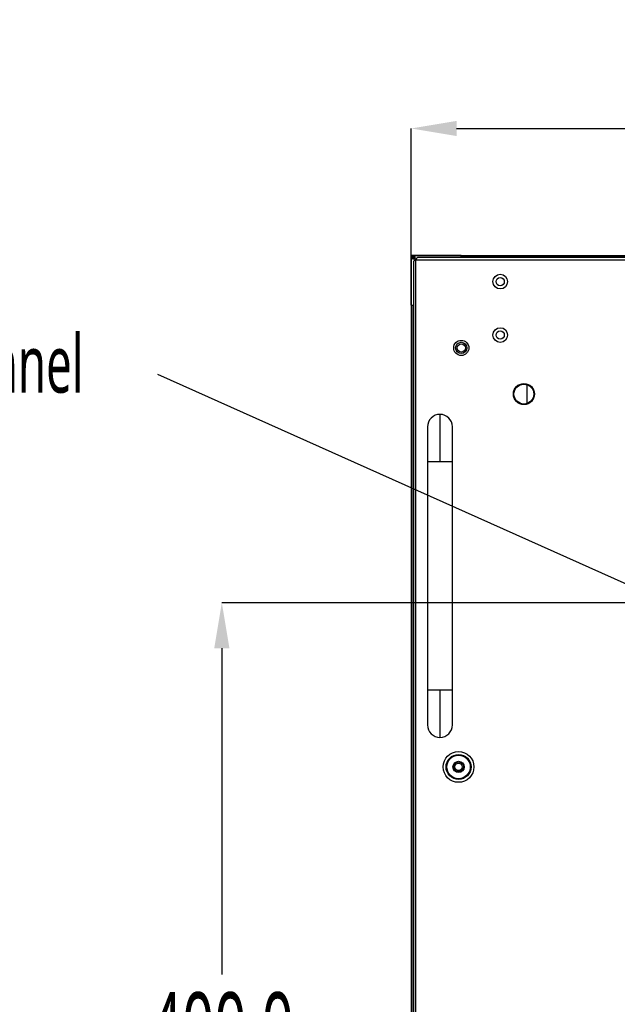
# Model space of a CAD drawing. Header units: millimetres. Extents: x 0 to 1118, y 0 to 864.
# Tile 46 of 69: x 664 to 724, y 396 to 495. Entities that reach past the tile are written whole.
import ezdxf

# ---------------------------------------------------------------- set-up
doc = ezdxf.new("R2010")
doc.units = ezdxf.units.MM
doc.header["$PDSIZE"] = -1
doc.styles.add('SLDTEXTSTYLE0', font='meiryo.ttc', dxfattribs={"width": 0.605})
doc.dimstyles.new('SLDDIMSTYLE0', dxfattribs={"dimtxt": 7.191292, "dimasz": 4.572, "dimexe": 0, "dimexo": 0.0625, "dimgap": 1.797823, "dimtad": 0, "dimtih": 1, "dimtoh": 1, "dimdec": 1, "dimlfac": 4, "dimrnd": 1e-09, "dimzin": 12, "dimdsep": 46, "dimtxsty": 'SLDTEXTSTYLE0', "dimsah": 1, "dimcen": 0.09, "dimadec": 0, "dimazin": 3, "dimtfac": 1, "dimtofl": 0, "dimtmove": 0, "dimatfit": 3, "dimfxl": 1, "dimfrac": 2, "dimtolj": 1, "dimtzin": 12, "dimarcsym": 0})
doc.dimstyles.new('SLDDIMSTYLE3', dxfattribs={"dimtxt": 7.191292, "dimasz": 4.572, "dimexe": 0, "dimexo": 0.0625, "dimgap": 1.797823, "dimtad": 0, "dimtih": 1, "dimtoh": 1, "dimdec": 1, "dimlfac": 4, "dimrnd": 1e-09, "dimzin": 4, "dimdsep": 46, "dimtxsty": 'SLDTEXTSTYLE0', "dimsah": 1, "dimcen": 0.09, "dimadec": 0, "dimazin": 1, "dimtfac": 1, "dimtofl": 0, "dimtmove": 0, "dimatfit": 3, "dimfxl": 1, "dimfrac": 2, "dimtolj": 1, "dimtzin": 12, "dimarcsym": 0})
doc.dimstyles.new('SLDDIMSTYLE5', dxfattribs={"dimtxt": 0.18, "dimasz": 1.524, "dimexe": 0, "dimexo": 0.0625, "dimgap": 0, "dimtad": 0, "dimtih": 1, "dimtoh": 1, "dimdec": 0, "dimrnd": 1e-09, "dimzin": 0, "dimdsep": 46, "dimtxsty": 'Standard', "dimblk1": 'DOT', "dimblk2": 'DOT', "dimsah": 1, "dimcen": 0.09, "dimadec": 0, "dimazin": 0, "dimtfac": 1.524, "dimtdec": 0, "dimtofl": 0, "dimtmove": 0, "dimatfit": 3, "dimldrblk": 'DOT', "dimfxl": 1, "dimfrac": 2, "dimtolj": 1, "dimtzin": 0, "dimarcsym": 0})

# ---------------------------------------------------------------- blocks, each defined once
blk = doc.blocks.new('_D_8')
at = {"color": 0, "linetype": 'Continuous', "lineweight": -2}
for p, q in [((803.243, 436.337), (684.582, 436.337)), ((684.582, 431.765), (684.582, 398.949)), ((684.582, 340.909), (684.582, 373.725)), ((803.243, 336.337), (684.582, 336.337))]:
    blk.add_line(p, q, dxfattribs=at)
at = {"color": 0}
for points in [[(685.344, 431.765), (683.82, 431.765), (684.582, 436.337)], [(683.82, 340.909), (685.344, 340.909), (684.582, 336.337)]]:
    blk.add_solid(points, dxfattribs=at)
at = {"layer": 'Defpoints', "color": 0}
for p in [(803.306, 436.337), (684.582, 336.337), (803.306, 336.337)]:
    blk.add_point(p, dxfattribs=at)
at = {"color": 0, "lineweight": 0, "insert": (684.582, 397.151), "char_height": 7.1913, "attachment_point": 2, "style": 'SLDTEXTSTYLE0'}
blk.add_mtext('\\A1;400.0\\P(15.75)', dxfattribs=at)
blk = doc.blocks.new('_D_10')
at = {"color": 0, "linetype": 'Continuous', "lineweight": -2}
for p, q in [((703.632, 471.015), (703.632, 484.049)), ((708.204, 484.049), (734.771, 484.049)), ((785.912, 484.049), (759.346, 484.049)), ((790.484, 444.492), (790.484, 484.049))]:
    blk.add_line(p, q, dxfattribs=at)
at = {"color": 0}
for points in [[(708.204, 484.811), (708.204, 483.287), (703.632, 484.049)], [(785.912, 483.287), (785.912, 484.811), (790.484, 484.049)]]:
    blk.add_solid(points, dxfattribs=at)
at = {"layer": 'Defpoints', "color": 0}
for p in [(790.484, 484.049), (703.632, 470.953), (790.484, 444.429)]:
    blk.add_point(p, dxfattribs=at)
at = {"color": 0, "lineweight": 0, "insert": (747.058, 494.867), "char_height": 7.1913, "attachment_point": 2, "style": 'SLDTEXTSTYLE0'}
blk.add_mtext('\\A1;347.4\\P(13.68)', dxfattribs=at)
blk = doc.blocks.new('SW_NOTE_13')
at = {"color": 0, "linetype": 'Continuous', "lineweight": 0, "insert": (-51.785, 2.36), "char_height": 5.82083, "attachment_point": 1, "style": 'SLDTEXTSTYLE0'}
blk.add_mtext('Cable Channel', dxfattribs=at)
blk = doc.blocks.new('_DOT')
at = {"color": 0, "linetype": 'ByBlock', "lineweight": -2}
blk.add_line((-0.5, 0), (-1, 0), dxfattribs=at)
at = {"color": 0, "linetype": 'ByBlock', "const_width": 0.5}
blk.add_lwpolyline([(-0.25, 0, 1), (0.25, 0, 1)], format="xyb", close=True, dxfattribs=at)

msp = doc.modelspace()

# ---------------------------------------------------------------- linework, layer by layer
at = {"color": 7, "linetype": 'Continuous', "lineweight": 30}
for p, q in [((703.6522, 471.2688), (703.6322, 471.2688)), ((703.6322, 466.2688), (703.6322, 470.9526)), ((703.6522, 470.9526), (703.6322, 470.9526)), ((703.6525, 471.2891), (703.9683, 471.2891)), ((703.6525, 471.2691), (703.6525, 471.2891)), ((703.6525, 471.2691), (703.9683, 471.2691)), ((703.6722, 466.2688), (703.6722, 470.9395)), ((703.7908, 470.9188), (703.6722, 470.9395)), ((703.7197, 471.1866), (703.7197, 470.9313)), ((703.9976, 471.1866), (703.7197, 471.1866)), ((703.721, 471.2516), (703.721, 471.2691)), ((703.721, 471.2516), (703.9804, 471.2516)), ((704.1408, 470.9188), (703.7908, 470.9188)), ((703.896, 470.9966), (703.846, 470.9966)), ((703.846, 470.9966), (703.846, 470.9188)), ((703.851, 470.6423), (703.851, 301.5159)), ((703.921, 470.9188), (703.921, 470.9216)), ((703.9683, 471.2891), (703.9683, 471.2691)), ((703.9683, 471.2891), (708.6521, 471.2891)), ((708.6521, 471.2491), (703.9814, 471.2491)), ((704.0021, 471.1305), (704.0021, 470.7805)), ((704.101, 301.3391), (704.101, 470.8191)), ((704.101, 470.8191), (1005.906, 470.8191)), ((1005.7292, 471.0691), (704.2778, 471.0691)), ((708.6359, 471.0691), (708.6521, 471.1555)), ((708.6521, 471.2491), (708.6521, 471.2891)), ((708.6521, 471.2691), (838.0722, 471.2691)), ((708.6521, 471.1555), (708.6521, 471.2491)), ((708.6521, 471.2341), (838.071, 471.2341)), ((703.6522, 305.889), (703.6522, 466.2688)), ((703.6722, 466.2688), (703.7658, 466.2688)), ((703.6872, 466.2688), (703.6872, 305.889)), ((703.7658, 466.2688), (703.851, 466.2848)), ((715.2746, 458.2819), (715.2746, 456.3763)), ((706.526, 455.2891), (706.526, 450.5391)), ((705.276, 450.5391), (705.276, 427.5391)), ((707.776, 427.5391), (707.776, 450.5391)), ((706.526, 427.5391), (706.526, 422.7891))]:
    msp.add_line(p, q, dxfattribs=at)
at = {"color": 8, "linetype": 'Continuous', "lineweight": 30}
for p, q in [((703.896, 470.9188), (703.896, 470.9966)), ((703.971, 471.1445), (703.971, 471.1466)), ((703.996, 471.0966), (704.0021, 471.0966)), ((705.276, 450.5391), (706.526, 450.5391)), ((706.526, 450.5391), (707.776, 450.5391)), ((706.526, 427.5391), (705.276, 427.5391)), ((707.776, 427.5391), (706.526, 427.5391))]:
    msp.add_line(p, q, dxfattribs=at)
at = {"color": 7, "linetype": 'Continuous', "lineweight": 30}
for centre, radius in [((712.5897, 468.6441), 0.7375), ((712.5897, 468.6441), 0.4125), ((712.5897, 463.2691), 0.7375), ((712.5897, 463.2691), 0.4125), ((708.671, 461.9716), 0.7625), ((708.671, 461.9716), 0.5672), ((708.671, 461.9716), 0.4125), ((714.971, 457.3291), 1.0625), ((714.971, 457.3291), 1), ((708.396, 419.8216), 1.55), ((708.396, 419.8216), 1.2561), ((708.396, 419.8216), 1.1826), ((708.396, 419.8216), 0.5625), ((708.396, 419.8216), 0.375)]:
    msp.add_circle(centre, radius, dxfattribs=at)
for centre, radius, start, end in [((703.996, 470.9966), 0.15, 90, 180), ((703.6521, 471.1305), 0.35, 0, 19.804489), ((706.526, 454.0391), 1.25, 90, 180.019558), ((706.526, 454.0391), 1.25, 0.018976, 90), ((706.526, 424.0391), 1.25, 180.018976, 270), ((706.526, 424.0391), 1.25, 270, 0.018976)]:
    msp.add_arc(centre, radius, start, end, dxfattribs=at)
for points in [[(703.6322, 471.2688), (703.6325, 471.2715), (703.6332, 471.2768), (703.6378, 471.2835), (703.6445, 471.2882), (703.6498, 471.2888), (703.6525, 471.2891)], [(703.6322, 470.9526), (703.6322, 470.9692), (703.6322, 471.0022), (703.6322, 471.0796), (703.6322, 471.1701), (703.6322, 471.2359), (703.6322, 471.2688)], [(703.6522, 470.9526), (703.6522, 470.9692), (703.6522, 471.0022), (703.6522, 471.0796), (703.6522, 471.1701), (703.6522, 471.2359), (703.6522, 471.2688)], [(703.846, 471.1466), (703.8479, 471.1466), (703.8516, 471.1466), (703.8805, 471.1466), (703.9219, 471.1466), (703.9546, 471.1466), (703.971, 471.1466)], [(704.101, 470.8191), (704.0682, 470.8044), (704.0027, 470.7749), (703.9201, 470.7307), (703.8623, 470.6865), (703.8548, 470.6571), (703.851, 470.6423)], [(704.2778, 471.0691), (704.263, 471.0653), (704.2336, 471.0578), (704.1894, 471), (704.1452, 470.9174), (704.1157, 470.8519), (704.101, 470.8191)], [(707.471, 471.2491), (707.471, 471.2517), (707.471, 471.257), (707.471, 471.2636), (707.471, 471.2682), (707.471, 471.2688), (707.471, 471.2691)], [(703.6522, 467.4341), (703.6525, 467.4341), (703.6531, 467.4341), (703.6578, 467.4341), (703.6644, 467.4341), (703.6696, 467.4341), (703.6722, 467.4341)], [(703.6322, 466.2688), (703.6328, 466.2688), (703.634, 466.2688), (703.6433, 466.2688), (703.6565, 466.2688), (703.667, 466.2688), (703.6722, 466.2688)], [(707.896, 419.8216), (707.9035, 419.887), (707.9185, 420.0179), (708.0342, 420.1844), (708.1994, 420.2956), (708.396, 420.3346), (708.5925, 420.2956), (708.7578, 420.1844), (708.8734, 420.0179), (708.8885, 419.887), (708.896, 419.8216)], [(708.896, 419.8216), (708.8885, 419.7562), (708.8734, 419.6253), (708.7578, 419.4588), (708.5925, 419.3476), (708.396, 419.3086), (708.1994, 419.3476), (708.0342, 419.4588), (707.9185, 419.6253), (707.9035, 419.7562), (707.896, 419.8216)]]:
    msp.add_open_spline(points, degree=3, dxfattribs=at)
for points, knots in [([(703.6722, 470.9395), (703.6669, 470.9405), (703.6563, 470.9425), (703.6431, 470.9457), (703.634, 470.949), (703.6328, 470.9514), (703.6322, 470.9526)], [0, 0, 0, 0, 0.2526915, 0.503558, 0.7526453, 1, 1, 1, 1]), ([(703.6522, 471.2688), (703.6522, 471.2689), (703.6522, 471.2689), (703.6523, 471.269), (703.6523, 471.269), (703.6523, 471.2691), (703.6524, 471.2691), (703.6525, 471.2691), (703.6525, 471.2691)], [0, 0, 0, 0, 0.2731773, 0.3898787, 0.5, 0.6101213, 0.7268227, 1, 1, 1, 1]), ([(703.6722, 470.9395), (703.6696, 470.9405), (703.6643, 470.9425), (703.6576, 470.9457), (703.6531, 470.949), (703.6525, 470.9514), (703.6522, 470.9526)], [0, 0, 0, 0, 0.2499905, 0.4998888, 0.7498427, 1, 1, 1, 1]), ([(703.896, 470.9966), (703.8973, 471.0092), (703.8994, 471.0285), (703.9118, 471.0518), (703.9247, 471.0677), (703.9406, 471.0807), (703.9639, 471.0932), (703.9834, 471.0953), (703.996, 471.0966)], [0, 0, 0, 0, 0.23944356, 0.36822018, 0.49999865, 0.62877661, 0.76055644, 1, 1, 1, 1]), ([(703.921, 470.9216), (703.9234, 470.9411), (703.9281, 470.98), (703.9566, 471.0251), (703.9834, 471.0408), (703.9933, 471.0466)], [0, 0, 0, 0, 0.3872518, 0.7745037, 1, 1, 1, 1]), ([(703.9683, 471.2891), (703.9694, 471.2886), (703.9716, 471.2877), (703.9746, 471.2804), (703.9774, 471.2698), (703.9797, 471.2587), (703.9809, 471.2516), (703.9814, 471.2491)], [0, 0, 0, 0, 0.221382, 0.4426504, 0.6626918, 0.8816086, 1, 1, 1, 1]), ([(703.9814, 471.2491), (703.9804, 471.2518), (703.9785, 471.2571), (703.9753, 471.2637), (703.9719, 471.2682), (703.9695, 471.2688), (703.9683, 471.2691)], [0, 0, 0, 0, 0.2499906, 0.4998889, 0.7498428, 1, 1, 1, 1]), ([(705.276, 454.0391), (705.276, 454.025), (705.276, 453.9965), (705.276, 453.7641), (705.276, 453.3966), (705.276, 452.9056), (705.276, 452.3346), (705.276, 451.7276), (705.276, 451.125), (705.276, 450.7285), (705.276, 450.5391)], [0, 0, 0, 0, 0.1296724, 0.2637341, 0.3991918, 0.5328559, 0.6617649, 0.7835382, 0.8965627, 1, 1, 1, 1]), ([(707.776, 450.5391), (707.776, 450.681), (707.776, 450.992), (707.776, 451.4927), (707.776, 452.052), (707.776, 452.6375), (707.776, 453.1977), (707.776, 453.6603), (707.776, 453.978), (707.776, 454.0187), (707.776, 454.0391)], [0, 0, 0, 0, 0.0775187, 0.1699338, 0.2779851, 0.4015988, 0.5394016, 0.6883558, 0.8437893, 1, 1, 1, 1]), ([(705.276, 427.5391), (705.276, 427.3972), (705.276, 427.0862), (705.276, 426.5855), (705.276, 426.0262), (705.276, 425.4407), (705.276, 424.8805), (705.276, 424.4179), (705.276, 424.1002), (705.276, 424.0595), (705.276, 424.0391)], [0, 0, 0, 0, 0.0775187, 0.1699338, 0.2779851, 0.4015988, 0.5394016, 0.6883558, 0.8437893, 1, 1, 1, 1]), ([(707.776, 424.0391), (707.776, 424.0532), (707.776, 424.0817), (707.776, 424.3141), (707.776, 424.6816), (707.776, 425.1726), (707.776, 425.7436), (707.776, 426.3506), (707.776, 426.9532), (707.776, 427.3496), (707.776, 427.5391)], [0, 0, 0, 0, 0.12967237, 0.26373412, 0.3991918, 0.53285586, 0.66176487, 0.78353816, 0.89656274, 1, 1, 1, 1])]:
    msp.add_open_spline(points, degree=3, knots=knots, dxfattribs=at)

# ---------------------------------------------------------------- block references
at = {"color": 7, "linetype": 'Continuous', "lineweight": 0}
msp.add_blockref('SW_NOTE_13', (691.4508, 460.9293), dxfattribs=at)

# ---------------------------------------------------------------- dimensions: what is measured, and where the dimension line sits
dim = msp.add_linear_dim(base=(790.4842, 484.0486), p1=(703.6322, 470.9526), p2=(790.4842, 444.4291), text='<>\\P(13.68)', dimstyle='SLDDIMSTYLE0', dxfattribs=at)
dim.commit()
dim.dimension.update_dxf_attribs({"geometry": '_D_10', "text_midpoint": (747.0582, 484.0486), "dimtype": 160})
dim = msp.add_linear_dim(base=(684.5815, 336.3366), p1=(803.306, 436.3366), p2=(803.306, 336.3366), angle=90, text='<>\\P(15.75)', dimstyle='SLDDIMSTYLE3', dxfattribs=at)
dim.commit()
dim.dimension.update_dxf_attribs({"geometry": '_D_8', "text_midpoint": (684.5815, 386.3366), "dimtype": 160})

# ---------------------------------------------------------------- leaders
msp.add_leader([(794.1273, 407.3694), (678.1409, 459.2843)], dimstyle='SLDDIMSTYLE5', dxfattribs=at)

doc.saveas('drawing.dxf')
